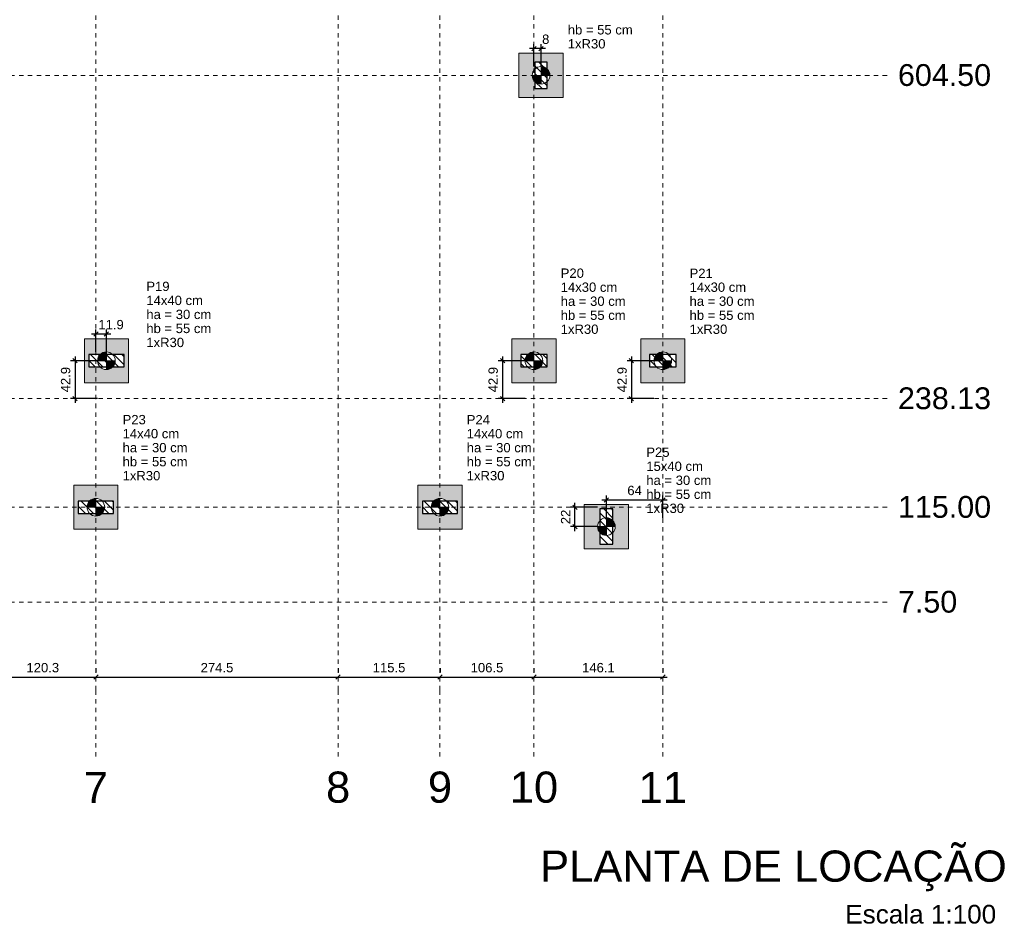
# Model space of a CAD drawing. Header units: millimetres. Extents: x 1434 to 2277, y -793 to -278.
# Tile 32 of 111: x 1542 to 1564, y -524 to -503. Entities that reach past the tile are written whole.
import ezdxf

# ---------------------------------------------------------------- set-up
doc = ezdxf.new("R2010")
doc.units = ezdxf.units.MM
doc.linetypes.add('Dashed', pattern=[0.75, 0.5, -0.25])
for name, color, linetype, lineweight in [('LC-Cotas', 7, 'Continuous', 5), ('LC-Eixos', 9, 'Dashed', 5), ('LC-Estacas dos blocos', 252, 'Continuous', 5), ('LC-Hachuras dos blocos', 43, 'Continuous', 5), ('LC-Hachuras dos pilares', 9, 'Continuous', 5), ('LC-Seção das fundações', 7, 'Continuous', 5), ('LC-Seção dos pilares', 4, 'Continuous', 30), ('LC-Textos', 192, 'Continuous', 20)]:
    doc.layers.add(name, color=color, linetype=linetype, lineweight=lineweight)
doc.styles.add('ARIAL', font='arial.ttf')
doc.styles.get("Standard").update_dxf_attribs({"font": 'arial.ttf'})
doc.dimstyles.new('UM_50.000000', dxfattribs={"dimtxt": 0.18, "dimasz": 0.1, "dimexe": 0.1, "dimexo": 0.2, "dimgap": 0, "dimtad": 1, "dimtih": 1, "dimtoh": 1, "dimdec": 1, "dimlfac": 50, "dimzin": 0, "dimdsep": 46, "dimtxsty": 'Standard', "dimcen": 0.09, "dimdle": 0.1, "dimadec": 1, "dimazin": 2, "dimtfac": 1, "dimtdec": 4, "dimtofl": 0, "dimtmove": 0, "dimatfit": 3, "dimfxl": 1, "dimtolj": 1, "dimarcsym": 0})
pattern_1 = [(135, (1523.5588, -516.48269), (-0.08838835, -0.08838835), [])]

# ---------------------------------------------------------------- blocks, each defined once
blk = doc.blocks.new('_Oblique')
at = {"color": 0, "linetype": 'ByBlock', "lineweight": -2}
blk.add_line((-0.5, -0.5), (0.5, 0.5), dxfattribs=at)
blk = doc.blocks.new('*D72')
at = {"layer": 'LC-Cotas', "color": 0, "lineweight": -2, "transparency": 16777216}
for p, q in [((1543.08, -510.763), (1543.08, -511.82)), ((1543.591, -510.863), (1542.98, -510.863)), ((1543.591, -511.72), (1542.98, -511.72))]:
    blk.add_line(p, q, dxfattribs=at)
at = {"layer": 'LC-Cotas', "color": 0, "lineweight": -2, "transparency": 16777216, "xscale": 0.1, "yscale": 0.1, "zscale": 0.1}
for p, rotation in [((1543.08, -510.863), 90), ((1543.08, -511.72), 270)]:
    blk.add_blockref('_Oblique', p, dxfattribs=dict(at, rotation=rotation))
at = {"layer": 'LC-Cotas', "color": 7, "transparency": 16777216, "insert": (1542.868, -511.291), "char_height": 0.2118, "attachment_point": 5, "rotation": 90, "style": 'ARIAL'}
blk.add_mtext('\\A1;42.9', dxfattribs=at)
blk = doc.blocks.new('*D74')
at = {"layer": 'LC-Cotas', "color": 0, "lineweight": -2, "transparency": 16777216}
for p, q in [((1552.771, -510.763), (1552.771, -511.82)), ((1553.282, -510.863), (1552.671, -510.863)), ((1553.282, -511.72), (1552.671, -511.72))]:
    blk.add_line(p, q, dxfattribs=at)
at = {"layer": 'LC-Cotas', "color": 0, "lineweight": -2, "transparency": 16777216, "xscale": 0.1, "yscale": 0.1, "zscale": 0.1}
for p, rotation in [((1552.771, -510.863), 90), ((1552.771, -511.72), 270)]:
    blk.add_blockref('_Oblique', p, dxfattribs=dict(at, rotation=rotation))
at = {"layer": 'LC-Cotas', "color": 7, "transparency": 16777216, "insert": (1552.559, -511.291), "char_height": 0.2118, "attachment_point": 5, "rotation": 90, "style": 'ARIAL'}
blk.add_mtext('\\A1;42.9', dxfattribs=at)
blk = doc.blocks.new('*D75')
at = {"layer": 'LC-Cotas', "color": 0, "lineweight": -2, "transparency": 16777216}
for p, q in [((1555.692, -510.763), (1555.692, -511.82)), ((1556.203, -510.863), (1555.592, -510.863)), ((1556.203, -511.72), (1555.592, -511.72))]:
    blk.add_line(p, q, dxfattribs=at)
at = {"layer": 'LC-Cotas', "color": 0, "lineweight": -2, "transparency": 16777216, "xscale": 0.1, "yscale": 0.1, "zscale": 0.1}
for p, rotation in [((1555.692, -510.863), 90), ((1555.692, -511.72), 270)]:
    blk.add_blockref('_Oblique', p, dxfattribs=dict(at, rotation=rotation))
at = {"layer": 'LC-Cotas', "color": 7, "transparency": 16777216, "insert": (1555.48, -511.291), "char_height": 0.2118, "attachment_point": 5, "rotation": 90, "style": 'ARIAL'}
blk.add_mtext('\\A1;42.9', dxfattribs=at)
blk = doc.blocks.new('*D76')
at = {"layer": 'LC-Cotas', "color": 0, "lineweight": -2, "transparency": 16777216}
for p, q in [((1554.412, -514.723), (1554.412, -514.083)), ((1554.923, -514.183), (1554.312, -514.183)), ((1554.923, -514.623), (1554.312, -514.623))]:
    blk.add_line(p, q, dxfattribs=at)
at = {"layer": 'LC-Cotas', "color": 0, "lineweight": -2, "transparency": 16777216, "xscale": 0.1, "yscale": 0.1, "zscale": 0.1}
for p, rotation in [((1554.412, -514.183), 90), ((1554.412, -514.623), 270)]:
    blk.add_blockref('_Oblique', p, dxfattribs=dict(at, rotation=rotation))
at = {"layer": 'LC-Cotas', "color": 7, "transparency": 16777216, "insert": (1554.2, -514.403), "char_height": 0.2118, "attachment_point": 5, "rotation": 90, "style": 'ARIAL'}
blk.add_mtext('\\A1;22', dxfattribs=at)
blk = doc.blocks.new('*D85')
at = {"layer": 'LC-Cotas', "color": 0, "lineweight": -2, "transparency": 16777216}
for p, q in [((1553.482, -504.193), (1553.482, -503.687)), ((1553.643, -504.193), (1553.643, -503.687)), ((1553.743, -503.787), (1553.382, -503.787))]:
    blk.add_line(p, q, dxfattribs=at)
at = {"layer": 'LC-Cotas', "color": 0, "lineweight": -2, "transparency": 16777216, "xscale": 0.1, "yscale": 0.1, "zscale": 0.1, "rotation": 180}
blk.add_blockref('_Oblique', (1553.482, -503.787), dxfattribs=at)
at = {"layer": 'LC-Cotas', "color": 0, "lineweight": -2, "transparency": 16777216, "xscale": 0.1, "yscale": 0.1, "zscale": 0.1}
blk.add_blockref('_Oblique', (1553.643, -503.787), dxfattribs=at)
at = {"layer": 'LC-Cotas', "color": 7, "transparency": 16777216, "insert": (1553.749, -503.575), "char_height": 0.2118, "attachment_point": 5, "rotation": 0.0057, "style": 'ARIAL'}
blk.add_mtext('\\A1;8', dxfattribs=at)
blk = doc.blocks.new('*D87')
at = {"layer": 'LC-Cotas', "color": 0, "lineweight": -2, "transparency": 16777216}
for p, q in [((1543.553, -510.663), (1543.553, -510.157)), ((1543.791, -510.663), (1543.791, -510.157)), ((1543.891, -510.257), (1543.453, -510.257))]:
    blk.add_line(p, q, dxfattribs=at)
at = {"layer": 'LC-Cotas', "color": 0, "lineweight": -2, "transparency": 16777216, "xscale": 0.1, "yscale": 0.1, "zscale": 0.1, "rotation": 180}
blk.add_blockref('_Oblique', (1543.553, -510.257), dxfattribs=at)
at = {"layer": 'LC-Cotas', "color": 0, "lineweight": -2, "transparency": 16777216, "xscale": 0.1, "yscale": 0.1, "zscale": 0.1}
blk.add_blockref('_Oblique', (1543.791, -510.257), dxfattribs=at)
at = {"layer": 'LC-Cotas', "color": 7, "transparency": 16777216, "insert": (1543.897, -510.045), "char_height": 0.2118, "attachment_point": 5, "rotation": 0.0057, "style": 'ARIAL'}
blk.add_mtext('\\A1;11.9', dxfattribs=at)
blk = doc.blocks.new('*D89')
at = {"layer": 'LC-Cotas', "color": 0, "lineweight": -2, "transparency": 16777216}
for p, q in [((1555.123, -514.423), (1555.123, -513.917)), ((1556.403, -514.423), (1556.403, -513.917)), ((1555.023, -514.017), (1556.503, -514.017))]:
    blk.add_line(p, q, dxfattribs=at)
at = {"layer": 'LC-Cotas', "color": 0, "lineweight": -2, "transparency": 16777216, "xscale": 0.1, "yscale": 0.1, "zscale": 0.1, "rotation": 180}
blk.add_blockref('_Oblique', (1555.123, -514.017), dxfattribs=at)
at = {"layer": 'LC-Cotas', "color": 0, "lineweight": -2, "transparency": 16777216, "xscale": 0.1, "yscale": 0.1, "zscale": 0.1}
blk.add_blockref('_Oblique', (1556.403, -514.017), dxfattribs=at)
at = {"layer": 'LC-Cotas', "color": 7, "transparency": 16777216, "insert": (1555.763, -513.805), "char_height": 0.2118, "attachment_point": 5, "rotation": 0.0057, "style": 'ARIAL'}
blk.add_mtext('\\A1;64', dxfattribs=at)
blk = doc.blocks.new('*D105')
at = {"layer": 'LC-Cotas', "color": 0, "lineweight": -2, "transparency": 16777216}
for p, q in [((1541.146, -517.833), (1541.146, -517.933)), ((1543.553, -517.833), (1543.553, -517.933)), ((1541.046, -518.033), (1543.653, -518.033))]:
    blk.add_line(p, q, dxfattribs=at)
at = {"layer": 'LC-Cotas', "color": 0, "lineweight": -2, "transparency": 16777216, "xscale": 0.1, "yscale": 0.1, "zscale": 0.1, "rotation": 180}
blk.add_blockref('_Oblique', (1541.146, -518.033), dxfattribs=at)
at = {"layer": 'LC-Cotas', "color": 0, "lineweight": -2, "transparency": 16777216, "xscale": 0.1, "yscale": 0.1, "zscale": 0.1}
blk.add_blockref('_Oblique', (1543.553, -518.033), dxfattribs=at)
at = {"layer": 'LC-Cotas', "color": 7, "transparency": 16777216, "insert": (1542.35, -517.821), "char_height": 0.2118, "attachment_point": 5, "rotation": 0.0057, "style": 'ARIAL'}
blk.add_mtext('\\A1;120.3', dxfattribs=at)
blk = doc.blocks.new('*D106')
at = {"layer": 'LC-Cotas', "color": 0, "lineweight": -2, "transparency": 16777216}
for p, q in [((1543.553, -517.833), (1543.553, -517.933)), ((1549.043, -517.833), (1549.043, -517.933)), ((1543.453, -518.033), (1549.143, -518.033))]:
    blk.add_line(p, q, dxfattribs=at)
at = {"layer": 'LC-Cotas', "color": 0, "lineweight": -2, "transparency": 16777216, "xscale": 0.1, "yscale": 0.1, "zscale": 0.1, "rotation": 180}
blk.add_blockref('_Oblique', (1543.553, -518.033), dxfattribs=at)
at = {"layer": 'LC-Cotas', "color": 0, "lineweight": -2, "transparency": 16777216, "xscale": 0.1, "yscale": 0.1, "zscale": 0.1}
blk.add_blockref('_Oblique', (1549.043, -518.033), dxfattribs=at)
at = {"layer": 'LC-Cotas', "color": 7, "transparency": 16777216, "insert": (1546.298, -517.821), "char_height": 0.2118, "attachment_point": 5, "rotation": 0.0057, "style": 'ARIAL'}
blk.add_mtext('\\A1;274.5', dxfattribs=at)
blk = doc.blocks.new('*D107')
at = {"layer": 'LC-Cotas', "color": 0, "lineweight": -2, "transparency": 16777216}
for p, q in [((1549.043, -517.833), (1549.043, -517.933)), ((1551.353, -517.833), (1551.353, -517.933)), ((1548.943, -518.033), (1551.453, -518.033))]:
    blk.add_line(p, q, dxfattribs=at)
at = {"layer": 'LC-Cotas', "color": 0, "lineweight": -2, "transparency": 16777216, "xscale": 0.1, "yscale": 0.1, "zscale": 0.1, "rotation": 180}
blk.add_blockref('_Oblique', (1549.043, -518.033), dxfattribs=at)
at = {"layer": 'LC-Cotas', "color": 0, "lineweight": -2, "transparency": 16777216, "xscale": 0.1, "yscale": 0.1, "zscale": 0.1}
blk.add_blockref('_Oblique', (1551.353, -518.033), dxfattribs=at)
at = {"layer": 'LC-Cotas', "color": 7, "transparency": 16777216, "insert": (1550.198, -517.821), "char_height": 0.2118, "attachment_point": 5, "rotation": 0.0057, "style": 'ARIAL'}
blk.add_mtext('\\A1;115.5', dxfattribs=at)
blk = doc.blocks.new('*D108')
at = {"layer": 'LC-Cotas', "color": 0, "lineweight": -2, "transparency": 16777216}
for p, q in [((1551.353, -517.833), (1551.353, -517.933)), ((1553.482, -517.833), (1553.482, -517.933)), ((1551.253, -518.033), (1553.582, -518.033))]:
    blk.add_line(p, q, dxfattribs=at)
at = {"layer": 'LC-Cotas', "color": 0, "lineweight": -2, "transparency": 16777216, "xscale": 0.1, "yscale": 0.1, "zscale": 0.1, "rotation": 180}
blk.add_blockref('_Oblique', (1551.353, -518.033), dxfattribs=at)
at = {"layer": 'LC-Cotas', "color": 0, "lineweight": -2, "transparency": 16777216, "xscale": 0.1, "yscale": 0.1, "zscale": 0.1}
blk.add_blockref('_Oblique', (1553.482, -518.033), dxfattribs=at)
at = {"layer": 'LC-Cotas', "color": 7, "transparency": 16777216, "insert": (1552.418, -517.821), "char_height": 0.2118, "attachment_point": 5, "rotation": 0.0057, "style": 'ARIAL'}
blk.add_mtext('\\A1;106.5', dxfattribs=at)
blk = doc.blocks.new('*D109')
at = {"layer": 'LC-Cotas', "color": 0, "lineweight": -2, "transparency": 16777216}
for p, q in [((1553.482, -517.833), (1553.482, -517.933)), ((1556.403, -517.833), (1556.403, -517.933)), ((1553.382, -518.033), (1556.503, -518.033))]:
    blk.add_line(p, q, dxfattribs=at)
at = {"layer": 'LC-Cotas', "color": 0, "lineweight": -2, "transparency": 16777216, "xscale": 0.1, "yscale": 0.1, "zscale": 0.1, "rotation": 180}
blk.add_blockref('_Oblique', (1553.482, -518.033), dxfattribs=at)
at = {"layer": 'LC-Cotas', "color": 0, "lineweight": -2, "transparency": 16777216, "xscale": 0.1, "yscale": 0.1, "zscale": 0.1}
blk.add_blockref('_Oblique', (1556.403, -518.033), dxfattribs=at)
at = {"layer": 'LC-Cotas', "color": 7, "transparency": 16777216, "insert": (1554.943, -517.821), "char_height": 0.2118, "attachment_point": 5, "rotation": 0.0057, "style": 'ARIAL'}
blk.add_mtext('\\A1;146.1', dxfattribs=at)

msp = doc.modelspace()

# ---------------------------------------------------------------- hatches: boundary and pattern name
at = {"layer": 'LC-Estacas dos blocos', "linetype": 'Continuous'}
for points in [[(1553.8358, -504.3409), (1553.8158, -504.2927), (1553.784, -504.2513), (1553.7426, -504.2195), (1553.6944, -504.1995), (1553.6426, -504.1927), (1553.6426, -504.3927), (1553.8426, -504.3927), (1553.8358, -504.3409)], [(1553.5908, -504.5859), (1553.6426, -504.5927), (1553.6426, -504.3927), (1553.4426, -504.3927), (1553.4494, -504.4445), (1553.4694, -504.4927), (1553.5012, -504.5341), (1553.5426, -504.5659), (1553.5908, -504.5859)], [(1543.5914, -510.8627), (1543.7914, -510.8627), (1543.7914, -510.6627), (1543.7396, -510.6695), (1543.6914, -510.6895), (1543.65, -510.7213), (1543.6182, -510.7627), (1543.5982, -510.8109), (1543.5914, -510.8627)], [(1553.2824, -510.8627), (1553.4824, -510.8627), (1553.4824, -510.6627), (1553.4306, -510.6695), (1553.3824, -510.6895), (1553.341, -510.7213), (1553.3092, -510.7627), (1553.2892, -510.8109), (1553.2824, -510.8627)], [(1556.2034, -510.8627), (1556.4034, -510.8627), (1556.4034, -510.6627), (1556.3516, -510.6695), (1556.3034, -510.6895), (1556.262, -510.7213), (1556.2302, -510.7627), (1556.2102, -510.8109), (1556.2034, -510.8627)], [(1543.8914, -511.0359), (1543.9328, -511.0041), (1543.9646, -510.9627), (1543.9846, -510.9145), (1543.9914, -510.8627), (1543.7914, -510.8627), (1543.7914, -511.0627), (1543.8432, -511.0559), (1543.8914, -511.0359)], [(1553.5824, -511.0359), (1553.6238, -511.0041), (1553.6556, -510.9627), (1553.6756, -510.9145), (1553.6824, -510.8627), (1553.4824, -510.8627), (1553.4824, -511.0627), (1553.5342, -511.0559), (1553.5824, -511.0359)], [(1556.5034, -511.0359), (1556.5448, -511.0041), (1556.5766, -510.9627), (1556.5966, -510.9145), (1556.6034, -510.8627), (1556.4034, -510.8627), (1556.4034, -511.0627), (1556.4552, -511.0559), (1556.5034, -511.0359)], [(1543.3526, -514.1827), (1543.5526, -514.1827), (1543.5526, -513.9827), (1543.5008, -513.9895), (1543.4526, -514.0095), (1543.4112, -514.0413), (1543.3794, -514.0827), (1543.3594, -514.1309), (1543.3526, -514.1827)], [(1551.1526, -514.1827), (1551.3526, -514.1827), (1551.3526, -513.9827), (1551.3008, -513.9895), (1551.2526, -514.0095), (1551.2112, -514.0413), (1551.1794, -514.0827), (1551.1594, -514.1309), (1551.1526, -514.1827)], [(1543.6526, -514.3559), (1543.694, -514.3241), (1543.7258, -514.2827), (1543.7458, -514.2345), (1543.7526, -514.1827), (1543.5526, -514.1827), (1543.5526, -514.3827), (1543.6044, -514.3759), (1543.6526, -514.3559)], [(1551.4526, -514.3559), (1551.494, -514.3241), (1551.5258, -514.2827), (1551.5458, -514.2345), (1551.5526, -514.1827), (1551.3526, -514.1827), (1551.3526, -514.3827), (1551.4044, -514.3759), (1551.4526, -514.3559)], [(1555.0716, -514.8159), (1555.1234, -514.8227), (1555.1234, -514.6227), (1554.9234, -514.6227), (1554.9302, -514.6745), (1554.9502, -514.7227), (1554.982, -514.7641), (1555.0234, -514.7959), (1555.0716, -514.8159)], [(1555.3166, -514.5709), (1555.2966, -514.5227), (1555.2648, -514.4813), (1555.2234, -514.4495), (1555.1752, -514.4295), (1555.1234, -514.4227), (1555.1234, -514.6227), (1555.3234, -514.6227), (1555.3166, -514.5709)]]:
    msp.add_hatch(color=256, dxfattribs=at).paths.add_polyline_path(points)
at = {"layer": 'LC-Hachuras dos blocos', "linetype": 'Continuous'}
h = msp.add_hatch(color=256, dxfattribs=at)
h.paths.add_polyline_path([(1553.1426, -503.8927), (1553.1426, -504.8927), (1554.1426, -504.8927), (1554.1426, -503.8927), (1553.1426, -503.8927)])
h.paths.add_polyline_path([(1553.7826, -504.5352), (1553.784, -504.5341), (1553.8158, -504.4927), (1553.8358, -504.4445), (1553.8426, -504.3927), (1553.8358, -504.3409), (1553.8158, -504.2927), (1553.784, -504.2513), (1553.7826, -504.2502), (1553.7826, -504.0927), (1553.5026, -504.0927), (1553.5026, -504.2502), (1553.5012, -504.2513), (1553.4694, -504.2927), (1553.4494, -504.3409), (1553.4426, -504.3927), (1553.4494, -504.4445), (1553.4694, -504.4927), (1553.5012, -504.5341), (1553.5026, -504.5352), (1553.5026, -504.6927), (1553.7826, -504.6927), (1553.7826, -504.5352)], flags=0)
h = msp.add_hatch(color=256, dxfattribs=at)
h.paths.add_polyline_path([(1544.2914, -510.3627), (1543.2914, -510.3627), (1543.2914, -511.3627), (1544.2914, -511.3627), (1544.2914, -510.3627)])
h.paths.add_polyline_path([(1543.8432, -511.0559), (1543.8914, -511.0359), (1543.9328, -511.0041), (1543.9339, -511.0027), (1544.1914, -511.0027), (1544.1914, -510.7227), (1543.9339, -510.7227), (1543.9328, -510.7213), (1543.8914, -510.6895), (1543.8432, -510.6695), (1543.7914, -510.6627), (1543.7396, -510.6695), (1543.6914, -510.6895), (1543.65, -510.7213), (1543.6489, -510.7227), (1543.3914, -510.7227), (1543.3914, -511.0027), (1543.6489, -511.0027), (1543.65, -511.0041), (1543.6914, -511.0359), (1543.7396, -511.0559), (1543.7914, -511.0627), (1543.8432, -511.0559)], flags=0)
h = msp.add_hatch(color=256, dxfattribs=at)
h.paths.add_polyline_path([(1553.9824, -510.3627), (1552.9824, -510.3627), (1552.9824, -511.3627), (1553.9824, -511.3627), (1553.9824, -510.3627)])
h.paths.add_polyline_path([(1553.5342, -511.0559), (1553.5824, -511.0359), (1553.6238, -511.0041), (1553.6249, -511.0027), (1553.7824, -511.0027), (1553.7824, -510.7227), (1553.6249, -510.7227), (1553.6238, -510.7213), (1553.5824, -510.6895), (1553.5342, -510.6695), (1553.4824, -510.6627), (1553.4306, -510.6695), (1553.3824, -510.6895), (1553.341, -510.7213), (1553.3399, -510.7227), (1553.1824, -510.7227), (1553.1824, -511.0027), (1553.3399, -511.0027), (1553.341, -511.0041), (1553.3824, -511.0359), (1553.4306, -511.0559), (1553.4824, -511.0627), (1553.5342, -511.0559)], flags=0)
h = msp.add_hatch(color=256, dxfattribs=at)
h.paths.add_polyline_path([(1556.9034, -510.3627), (1555.9034, -510.3627), (1555.9034, -511.3627), (1556.9034, -511.3627), (1556.9034, -510.3627)])
h.paths.add_polyline_path([(1556.4552, -511.0559), (1556.5034, -511.0359), (1556.5448, -511.0041), (1556.5459, -511.0027), (1556.7034, -511.0027), (1556.7034, -510.7227), (1556.5459, -510.7227), (1556.5448, -510.7213), (1556.5034, -510.6895), (1556.4552, -510.6695), (1556.4034, -510.6627), (1556.3516, -510.6695), (1556.3034, -510.6895), (1556.262, -510.7213), (1556.2609, -510.7227), (1556.1034, -510.7227), (1556.1034, -511.0027), (1556.2609, -511.0027), (1556.262, -511.0041), (1556.3034, -511.0359), (1556.3516, -511.0559), (1556.4034, -511.0627), (1556.4552, -511.0559)], flags=0)
h = msp.add_hatch(color=256, dxfattribs=at)
h.paths.add_polyline_path([(1544.0526, -513.6827), (1543.0526, -513.6827), (1543.0526, -514.6827), (1544.0526, -514.6827), (1544.0526, -513.6827)])
h.paths.add_polyline_path([(1543.6044, -514.3759), (1543.6526, -514.3559), (1543.694, -514.3241), (1543.6951, -514.3227), (1543.9526, -514.3227), (1543.9526, -514.0427), (1543.6951, -514.0427), (1543.694, -514.0413), (1543.6526, -514.0095), (1543.6044, -513.9895), (1543.5526, -513.9827), (1543.5008, -513.9895), (1543.4526, -514.0095), (1543.4112, -514.0413), (1543.4101, -514.0427), (1543.1526, -514.0427), (1543.1526, -514.3227), (1543.4101, -514.3227), (1543.4112, -514.3241), (1543.4526, -514.3559), (1543.5008, -514.3759), (1543.5526, -514.3827), (1543.6044, -514.3759)], flags=0)
h = msp.add_hatch(color=256, dxfattribs=at)
h.paths.add_polyline_path([(1551.8526, -513.6827), (1550.8526, -513.6827), (1550.8526, -514.6827), (1551.8526, -514.6827), (1551.8526, -513.6827)])
h.paths.add_polyline_path([(1551.4044, -514.3759), (1551.4526, -514.3559), (1551.494, -514.3241), (1551.4951, -514.3227), (1551.7526, -514.3227), (1551.7526, -514.0427), (1551.4951, -514.0427), (1551.494, -514.0413), (1551.4526, -514.0095), (1551.4044, -513.9895), (1551.3526, -513.9827), (1551.3008, -513.9895), (1551.2526, -514.0095), (1551.2112, -514.0413), (1551.2101, -514.0427), (1550.9526, -514.0427), (1550.9526, -514.3227), (1551.2101, -514.3227), (1551.2112, -514.3241), (1551.2526, -514.3559), (1551.3008, -514.3759), (1551.3526, -514.3827), (1551.4044, -514.3759)], flags=0)
h = msp.add_hatch(color=256, dxfattribs=at)
h.paths.add_polyline_path([(1554.6234, -514.1227), (1554.6234, -515.1227), (1555.6234, -515.1227), (1555.6234, -514.1227), (1554.6234, -514.1227)])
h.paths.add_polyline_path([(1555.2734, -514.7529), (1555.2966, -514.7227), (1555.3166, -514.6745), (1555.3234, -514.6227), (1555.3166, -514.5709), (1555.2966, -514.5227), (1555.2734, -514.4924), (1555.2734, -514.2227), (1554.9734, -514.2227), (1554.9734, -514.4924), (1554.9502, -514.5227), (1554.9302, -514.5709), (1554.9234, -514.6227), (1554.9302, -514.6745), (1554.9502, -514.7227), (1554.9734, -514.7529), (1554.9734, -515.0227), (1555.2734, -515.0227), (1555.2734, -514.7529)], flags=0)
at = {"layer": 'LC-Hachuras dos pilares', "linetype": 'Continuous'}
h = msp.add_hatch(dxfattribs=at)
h.set_pattern_fill('ANSI31', color=256, angle=90, style=0)
h.set_pattern_definition(pattern_1)
h.paths.add_polyline_path([(1553.5026, -504.6927), (1553.7826, -504.6927), (1553.7826, -504.0927), (1553.5026, -504.0927), (1553.5026, -504.6927)])
h = msp.add_hatch(dxfattribs=at)
h.set_pattern_fill('ANSI31', color=256, angle=90, style=0)
h.set_pattern_definition(pattern_1)
h.paths.add_polyline_path([(1543.3914, -510.7227), (1543.3914, -511.0027), (1544.1914, -511.0027), (1544.1914, -510.7227), (1543.3914, -510.7227)])
h = msp.add_hatch(dxfattribs=at)
h.set_pattern_fill('ANSI31', color=256, angle=90, style=0)
h.set_pattern_definition(pattern_1)
h.paths.add_polyline_path([(1553.1824, -510.7227), (1553.1824, -511.0027), (1553.7824, -511.0027), (1553.7824, -510.7227), (1553.1824, -510.7227)])
h = msp.add_hatch(dxfattribs=at)
h.set_pattern_fill('ANSI31', color=256, angle=90, style=0)
h.set_pattern_definition(pattern_1)
h.paths.add_polyline_path([(1556.1034, -510.7227), (1556.1034, -511.0027), (1556.7034, -511.0027), (1556.7034, -510.7227), (1556.1034, -510.7227)])
h = msp.add_hatch(dxfattribs=at)
h.set_pattern_fill('ANSI31', color=256, angle=90, style=0)
h.set_pattern_definition(pattern_1)
h.paths.add_polyline_path([(1543.1526, -514.0427), (1543.1526, -514.3227), (1543.9526, -514.3227), (1543.9526, -514.0427), (1543.1526, -514.0427)])
h = msp.add_hatch(dxfattribs=at)
h.set_pattern_fill('ANSI31', color=256, angle=90, style=0)
h.set_pattern_definition(pattern_1)
h.paths.add_polyline_path([(1550.9526, -514.0427), (1550.9526, -514.3227), (1551.7526, -514.3227), (1551.7526, -514.0427), (1550.9526, -514.0427)])
h = msp.add_hatch(dxfattribs=at)
h.set_pattern_fill('ANSI31', color=256, angle=90, style=0)
h.set_pattern_definition(pattern_1)
h.paths.add_polyline_path([(1554.9734, -515.0227), (1555.2734, -515.0227), (1555.2734, -514.2227), (1554.9734, -514.2227), (1554.9734, -515.0227)])

# ---------------------------------------------------------------- linework, layer by layer
at = {"layer": 'LC-Eixos', "ltscale": 0.2}
for p, q in [((1543.5526, -481.6342), (1543.5526, -518.3327)), ((1549.0432, -481.6342), (1549.0432, -518.3327)), ((1551.3526, -481.6342), (1551.3526, -518.3327)), ((1553.4824, -481.6342), (1553.4824, -518.3327)), ((1556.4034, -481.6342), (1556.4034, -518.3327)), ((1521.2121, -504.3927), (1559.9851, -504.3927)), ((1559.9851, -504.3927), (1561.4851, -504.3927)), ((1521.2121, -511.7201), (1559.9851, -511.7201)), ((1559.9851, -511.7201), (1561.4851, -511.7201)), ((1521.2121, -514.1827), (1559.9851, -514.1827)), ((1559.9851, -514.1827), (1561.4851, -514.1827)), ((1521.2121, -516.3327), (1559.9851, -516.3327)), ((1559.9851, -516.3327), (1561.4851, -516.3327)), ((1543.5526, -519.8327), (1543.5526, -518.3327)), ((1549.0432, -519.8327), (1549.0432, -518.3327)), ((1551.3526, -519.8327), (1551.3526, -518.3327)), ((1553.4824, -519.8327), (1553.4824, -518.3327)), ((1556.4034, -519.8327), (1556.4034, -518.3327))]:
    msp.add_line(p, q, dxfattribs=at)
at = {"layer": 'LC-Estacas dos blocos'}
for p, q in [((1553.6426, -504.5927), (1553.6426, -504.1927)), ((1553.4426, -504.3927), (1553.8426, -504.3927)), ((1543.7914, -510.6627), (1543.7914, -511.0627)), ((1553.4824, -510.6627), (1553.4824, -511.0627)), ((1556.4034, -510.6627), (1556.4034, -511.0627)), ((1543.5914, -510.8627), (1543.9914, -510.8627)), ((1553.2824, -510.8627), (1553.6824, -510.8627)), ((1556.2034, -510.8627), (1556.6034, -510.8627)), ((1543.5526, -513.9827), (1543.5526, -514.3827)), ((1551.3526, -513.9827), (1551.3526, -514.3827)), ((1543.3526, -514.1827), (1543.7526, -514.1827)), ((1551.1526, -514.1827), (1551.5526, -514.1827)), ((1554.9234, -514.6227), (1555.3234, -514.6227)), ((1555.1234, -514.8227), (1555.1234, -514.4227))]:
    msp.add_line(p, q, dxfattribs=at)
for centre in [(1553.6426, -504.3927), (1543.7914, -510.8627), (1553.4824, -510.8627), (1556.4034, -510.8627), (1543.5526, -514.1827), (1551.3526, -514.1827), (1555.1234, -514.6227)]:
    msp.add_circle(centre, 0.2, dxfattribs=at)
at = {"layer": 'LC-Seção das fundações'}
for points in [[(1553.1426, -503.8927), (1553.1426, -504.8927), (1554.1426, -504.8927), (1554.1426, -503.8927), (1553.1426, -503.8927)], [(1544.2914, -510.3627), (1543.2914, -510.3627), (1543.2914, -511.3627), (1544.2914, -511.3627), (1544.2914, -510.3627)], [(1553.9824, -510.3627), (1552.9824, -510.3627), (1552.9824, -511.3627), (1553.9824, -511.3627), (1553.9824, -510.3627)], [(1556.9034, -510.3627), (1555.9034, -510.3627), (1555.9034, -511.3627), (1556.9034, -511.3627), (1556.9034, -510.3627)], [(1544.0526, -513.6827), (1543.0526, -513.6827), (1543.0526, -514.6827), (1544.0526, -514.6827), (1544.0526, -513.6827)], [(1551.8526, -513.6827), (1550.8526, -513.6827), (1550.8526, -514.6827), (1551.8526, -514.6827), (1551.8526, -513.6827)], [(1554.6234, -514.1227), (1554.6234, -515.1227), (1555.6234, -515.1227), (1555.6234, -514.1227), (1554.6234, -514.1227)]]:
    msp.add_lwpolyline(points, close=True, dxfattribs=at)
at = {"layer": 'LC-Seção dos pilares'}
for points in [[(1553.5026, -504.6927), (1553.7826, -504.6927), (1553.7826, -504.0927), (1553.5026, -504.0927), (1553.5026, -504.6927)], [(1543.3914, -510.7227), (1543.3914, -511.0027), (1544.1914, -511.0027), (1544.1914, -510.7227), (1543.3914, -510.7227)], [(1553.1824, -510.7227), (1553.1824, -511.0027), (1553.7824, -511.0027), (1553.7824, -510.7227), (1553.1824, -510.7227)], [(1556.1034, -510.7227), (1556.1034, -511.0027), (1556.7034, -511.0027), (1556.7034, -510.7227), (1556.1034, -510.7227)], [(1543.1526, -514.0427), (1543.1526, -514.3227), (1543.9526, -514.3227), (1543.9526, -514.0427), (1543.1526, -514.0427)], [(1550.9526, -514.0427), (1550.9526, -514.3227), (1551.7526, -514.3227), (1551.7526, -514.0427), (1550.9526, -514.0427)], [(1554.9734, -515.0227), (1555.2734, -515.0227), (1555.2734, -514.2227), (1554.9734, -514.2227), (1554.9734, -515.0227)]]:
    msp.add_lwpolyline(points, close=True, dxfattribs=at)

# ---------------------------------------------------------------- texts
at = {"layer": 'LC-Textos', "linetype": 'Continuous', "line_spacing_factor": 0.798, "style": 'ARIAL'}
for s, insert, char_height, width, attachment_point in [('hb = 55 cm', (1554.2485, -503.4691), 0.2118, 2.981061, 7), ('1xR30', (1554.2485, -503.7868), 0.2118, 1.72557, 7), ('604.50', (1561.7322, -504.6398), 0.4942, 4.234053, 7), ('P20', (1554.0883, -508.986), 0.2118, 1.065708, 7), ('P21', (1557.0093, -508.986), 0.2118, 1.065708, 7), ('P19', (1544.6968, -509.2855), 0.2118, 1.065708, 7), ('14x30 cm', (1554.0883, -509.3037), 0.2118, 2.592735, 7), ('14x30 cm', (1557.0093, -509.3037), 0.2118, 2.592735, 7), ('14x40 cm', (1544.6968, -509.6032), 0.2118, 2.592735, 7), ('ha = 30 cm', (1554.0883, -509.6214), 0.2118, 2.981061, 7), ('ha = 30 cm', (1557.0093, -509.6214), 0.2118, 2.981061, 7), ('ha = 30 cm', (1544.6968, -509.9209), 0.2118, 2.981061, 7), ('hb = 55 cm', (1554.0883, -509.9391), 0.2118, 2.981061, 7), ('hb = 55 cm', (1557.0093, -509.9391), 0.2118, 2.981061, 7), ('hb = 55 cm', (1544.6968, -510.2386), 0.2118, 2.981061, 7), ('1xR30', (1554.0883, -510.2568), 0.2118, 1.72557, 7), ('1xR30', (1557.0093, -510.2568), 0.2118, 1.72557, 7), ('1xR30', (1544.6968, -510.5563), 0.2118, 1.72557, 7), ('238.13', (1561.7322, -511.9672), 0.4942, 4.234053, 7), ('P23', (1544.1585, -512.306), 0.2118, 1.065708, 7), ('P24', (1551.9585, -512.306), 0.2118, 1.065708, 7), ('14x40 cm', (1544.1585, -512.6237), 0.2118, 2.592735, 7), ('14x40 cm', (1551.9585, -512.6237), 0.2118, 2.592735, 7), ('ha = 30 cm', (1544.1585, -512.9414), 0.2118, 2.981061, 7), ('ha = 30 cm', (1551.9585, -512.9414), 0.2118, 2.981061, 7), ('P25', (1556.0288, -513.0455), 0.2118, 1.065708, 7), ('hb = 55 cm', (1544.1585, -513.2591), 0.2118, 2.981061, 7), ('hb = 55 cm', (1551.9585, -513.2591), 0.2118, 2.981061, 7), ('15x40 cm', (1556.0288, -513.3632), 0.2118, 2.592735, 7), ('1xR30', (1544.1585, -513.5768), 0.2118, 1.72557, 7), ('1xR30', (1551.9585, -513.5768), 0.2118, 1.72557, 7), ('ha = 30 cm', (1556.0288, -513.6809), 0.2118, 2.981061, 7), ('hb = 55 cm', (1556.0288, -513.9986), 0.2118, 2.981061, 7), ('115.00', (1561.7322, -514.4298), 0.4942, 4.234053, 7), ('1xR30', (1556.0288, -514.3163), 0.2118, 1.72557, 7), ('7.50', (1561.7322, -516.5798), 0.4942, 2.694275, 7), ('7', (1543.5526, -520.8917), 0.706, 1.099842, 8), ('8', (1549.0432, -520.8917), 0.706, 1.099842, 8), ('9', (1551.3526, -520.8917), 0.706, 1.099842, 8), ('10', (1553.4824, -520.8917), 0.706, 2.199684, 8), ('11', (1556.4034, -520.8917), 0.706, 2.199684, 8)]:
    msp.add_mtext(s, dxfattribs=dict(at, insert=insert, char_height=char_height, width=width, attachment_point=attachment_point))
at = {"layer": 'LC-Textos', "attachment_point": 9, "line_spacing_factor": 0.798, "style": 'ARIAL'}
for s, insert, char_height, width in [('PLANTA DE LOCAÇÃO', (1564.1988, -522.8897), 0.706, 21.210657), ('Escala 1:100', (1563.9588, -523.6271), 0.4236, 6.265777)]:
    msp.add_mtext(s, dxfattribs=dict(at, insert=insert, char_height=char_height, width=width))

# ---------------------------------------------------------------- dimensions: what is measured, and where the dimension line sits
at = {"layer": 'LC-Cotas'}
for base, p1, p2, picture, middle, turn in [((1553.4824, -503.7868), (1553.6426, -504.3927), (1553.4824, -504.3927), '*D85', (1553.7485, -503.575), 0.00573), ((1543.5526, -510.2568), (1543.7914, -510.8627), (1543.5526, -510.8627), '*D87', (1543.8973, -510.045), 0.00573), ((1556.4034, -514.0168), (1555.1234, -514.6227), (1556.4034, -514.6227), '*D89', (1555.7634, -513.805), 0.00573), ((1543.5526, -518.0327), (1541.1464, -518.0327), (1543.5526, -518.0327), '*D105', (1542.3495, -517.8209), 0.00573), ((1549.0432, -518.0327), (1543.5526, -518.0327), (1549.0432, -518.0327), '*D106', (1546.2979, -517.8209), 0.00573), ((1551.3526, -518.0327), (1549.0432, -518.0327), (1551.3526, -518.0327), '*D107', (1550.1979, -517.8209), 0.00573), ((1553.4824, -518.0327), (1551.3526, -518.0327), (1553.4824, -518.0327), '*D108', (1552.4175, -517.8209), 0.00573), ((1556.4034034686, -518.0326880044), (1553.4824034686, -518.0326880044), (1556.4034034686, -518.0326880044), '*D109', (1554.9429034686, -517.8208880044), 0.005729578)]:
    dim = msp.add_linear_dim(base=base, p1=p1, p2=p2, dimstyle='UM_50.000000', override={"dimtxt": 0.2118, "dimasz": 0.1, "dimexe": 0.1, "dimexo": 0.2, "dimtad": 1, "dimtih": 0, "dimtoh": 0, "dimdec": 1, "dimlfac": 50, "dimzin": 8, "dimtxsty": 'ARIAL', "dimblk": 'Oblique', "dimblk1": 'Oblique', "dimblk2": 'Oblique', "dimsah": 1, "dimdle": 0.1, "dimse1": 0, "dimse2": 0, "dimclrt": 7, "dimadec": 1, "dimazin": 3, "dimtmove": 2, "dimldrblk": 'Oblique'}, dxfattribs=at)
    dim.commit()
    dim.dimension.update_dxf_attribs({"geometry": picture, "text_midpoint": middle, "dimtype": 160, "text_rotation": turn})
for base, p1, p2, picture, middle in [((1543.0796, -511.7201), (1543.7914, -510.8627), (1543.7914, -511.7201), '*D72', (1542.8678, -511.2914)), ((1552.7706, -511.7201), (1553.4824, -510.8627), (1553.4824, -511.7201), '*D74', (1552.5588, -511.2914)), ((1555.6916, -511.7201), (1556.4034, -510.8627), (1556.4034, -511.7201), '*D75', (1555.4798, -511.2914)), ((1554.4116, -514.1827), (1555.1234, -514.6227), (1555.1234, -514.1827), '*D76', (1554.1998, -514.4027))]:
    dim = msp.add_linear_dim(base=base, p1=p1, p2=p2, angle=90, dimstyle='UM_50.000000', override={"dimtxt": 0.2118, "dimasz": 0.1, "dimexe": 0.1, "dimexo": 0.2, "dimtad": 1, "dimtih": 0, "dimtoh": 0, "dimdec": 1, "dimlfac": 50, "dimzin": 8, "dimtxsty": 'ARIAL', "dimblk": 'Oblique', "dimblk1": 'Oblique', "dimblk2": 'Oblique', "dimsah": 1, "dimdle": 0.1, "dimse1": 0, "dimse2": 0, "dimclrt": 7, "dimadec": 1, "dimazin": 3, "dimtmove": 2, "dimldrblk": 'Oblique'}, dxfattribs=at)
    dim.commit()
    dim.dimension.update_dxf_attribs({"geometry": picture, "text_midpoint": middle, "dimtype": 160, "text_rotation": 90})

doc.saveas('drawing.dxf')
